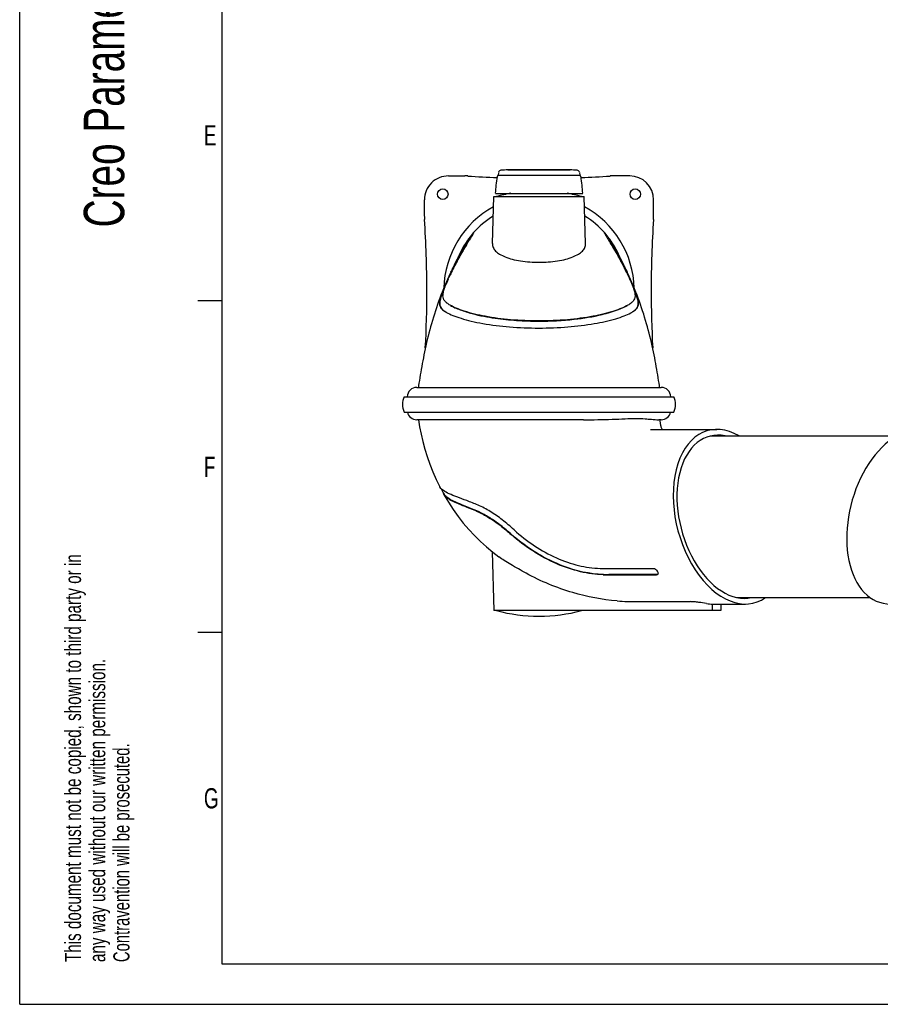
# Model space of a CAD drawing. Extents: x 0 to 420, y 0 to 297.
# Tile 1 of 11: x 0 to 106, y 0 to 122. Entities that reach past the tile are written whole.
import ezdxf

# ---------------------------------------------------------------- set-up
doc = ezdxf.new("R2010")
doc.units = 0
doc.header["$LTSCALE"] = 23.1
for name, color, linetype in [('100001_DXF_CONTINUOUS_LINE', 7, 'CONTINUOUS'), ('100002_DXF_CONTINUOUS_LINE', 7, 'CONTINUOUS'), ('100265_DXF_CONTINUOUS_LINE', 7, 'CONTINUOUS'), ('100337_DXF_CONTINUOUS_LINE', 7, 'CONTINUOUS'), ('100935_DXF_CONTINUOUS_LINE', 7, 'CONTINUOUS'), ('100945_DXF_CONTINUOUS_LINE', 7, 'CONTINUOUS'), ('105-5481_DXF_CONTINUOUS_LI', 7, 'CONTINUOUS'), ('112000_DXF_FORMAT', 7, 'CONTINUOUS')]:
    doc.layers.add(name, color=color, linetype=linetype)
doc.styles.get("Standard").update_dxf_attribs({"font": 'txt', "width": 0.7})

# ---------------------------------------------------------------- blocks, each defined once
blk = doc.blocks.new('SYMBOL_16_BL0', base_point=(7.49, 145.42))
at = {"layer": '112000_DXF_FORMAT', "color": 7, "linetype": 'CONTINUOUS'}
for q in [(0, 14.98), (14.98, 0)]:
    blk.add_line((0, 0), q, dxfattribs=at)
for s, height, width, p in [('Creo Parametric', 4.9947, 0.71746, (12.92, 96.09)), ('This document must not be copied, shown to third party or in', 1.9979, 0.704762, (7.58, 5.22)), ('any way used without our written permission.', 1.9979, 0.705628, (10.58, 5.22)), ('Contravention will be prosecuted.', 1.9979, 0.684704, (13.57, 5.22))]:
    blk.add_text(s, height=height, rotation=90, dxfattribs=dict(at, width=width)).set_placement(p)

msp = doc.modelspace()

# ---------------------------------------------------------------- linework, layer by layer
at = {"layer": '100001_DXF_CONTINUOUS_LINE', "color": 7, "linetype": 'CONTINUOUS'}
for p, q in [((69.71, 72.3), (49.1, 72.3)), ((79.3, 72.3), (79, 72.3)), ((79.18, 72.28), (79.18, 72.3)), ((77.99, 71.1), (86.19, 71.1)), ((52.11, 63.76), (52.24, 63.51)), ((52.24, 63.51), (52.37, 63.27)), ((52.37, 63.27), (52.45, 63.12)), ((58.41, 55.98), (58.6, 48.7)), ((71.75, 53.92), (71.89, 53.91)), ((72.39, 53.91), (78.33, 53.91)), ((72.8, 53.13), (78.73, 53.13)), ((78.76, 53.16), (72.82, 53.16)), ((76.36, 49.8), (82.93, 49.8)), ((85.65, 48.7), (85.66, 49.5)), ((85.66, 49.5), (89.71, 49.5)), ((86.68, 49.5), (86.66, 48.7)), ((86.66, 48.7), (58.6, 48.7))]:
    msp.add_line(p, q, dxfattribs=at)
for points in [[(49.29, 72.3), (49.44, 71.41), (49.62, 70.51), (49.84, 69.6), (50.09, 68.68), (50.38, 67.75), (50.71, 66.8), (51.07, 65.86), (51.48, 64.91), (51.92, 64.01)], [(79.42, 71.1), (79.42, 71.12), (79.38, 71.2), (79.35, 71.29), (79.32, 71.38), (79.3, 71.48), (79.27, 71.57), (79.25, 71.67), (79.23, 71.76), (79.22, 71.86), (79.2, 71.96), (79.19, 72.06), (79.19, 72.17), (79.18, 72.28)], [(52.41, 63.08), (52.99, 62.1), (53.57, 61.21), (54.19, 60.34), (54.84, 59.51), (55.51, 58.72), (56.22, 57.97), (56.95, 57.25), (57.71, 56.57), (58.48, 55.92), (59.23, 55.35)]]:
    msp.add_lwpolyline(points, dxfattribs=at)
for centre, radius, start, end in [((49.1, 73.5), 1.2, 192.0334, 270), ((79.3, 73.5), 1.2, 270, 347.9666), ((52.72, 63.31), 0.377, 179.2082, 186.3182), ((53.02, 63.42), 0.696, 207.6847, 209.1159), ((53.07, 63.44), 0.695, 207.8329, 208.4968), ((72.39, 97.75), 43.84, 269.3432, 270.0003), ((88.87, 58.73), 11.31, 207.0054, 207.8933), ((72.8, 94.99), 41.86, 269.1063, 270.0007), ((72.82, 94.8), 41.64, 269.1021, 270.0014), ((78.78, 53.28), 0.134, 321.5598, 330.5419), ((76.34, 82.88), 33.08, 265.7109, 270.0412), ((64.2, 68), 20, 254.7519, 285.2481)]:
    msp.add_arc(centre, radius, start, end, dxfattribs=at)
for centre, major_axis, ratio, start_param, end_param in [((87.95, 60.3), (-2.87, 10.65), 0.615767, 5.732236, 9.646831), ((87.95, 60.3), (-2.69, 9.96), 0.615767, -0.304469, 3.117168), ((109.4, 60.3), (2.87, 10.65), 0.615767, 0.164448, 3.306041), ((85.88, 60.3), (0.39, 10.8), 0.662372, -3.223398, -3.117902)]:
    msp.add_ellipse(centre, major_axis=major_axis, ratio=ratio, start_param=start_param, end_param=end_param, dxfattribs=at)
for points, knots in [([(69.71, 72.3), (70.89, 72.3), (72.6, 72.32), (74.78, 72.42), (75.77, 72.47), (76.23, 72.47)], [0, 0, 0, 0, 0.542593, 0.787708, 1, 1, 1, 1]), ([(76.23, 72.47), (76.59, 72.47), (77.22, 72.44), (78.14, 72.35), (78.7, 72.3), (79, 72.3)], [0, 0, 0, 0, 0.391171, 0.676658, 1, 1, 1, 1]), ([(61.11, 58.68), (60.64, 59.11), (59.7, 59.93), (58.22, 60.97), (56.73, 61.74), (55.33, 62.28), (54.12, 62.71), (53.15, 63.1), (52.44, 63.47), (52.08, 63.76), (51.98, 63.91)], [0, 0, 0, 0, 0.178992, 0.350602, 0.509903, 0.652087, 0.773679, 0.872559, 0.94789, 1, 1, 1, 1]), ([(52.34, 63.27), (52.35, 63.26), (52.36, 63.2), (52.38, 63.14), (52.4, 63.09)], [0, 0, 0, 0, 0.234387, 1, 1, 1, 1]), ([(52.41, 63.08), (52.49, 62.93), (52.79, 62.65), (53.41, 62.27), (54.27, 61.89), (55.36, 61.47), (56.64, 60.95), (58.03, 60.22), (59.43, 59.25), (60.32, 58.49), (60.77, 58.09)], [0, 0, 0, 0, 0.050624, 0.123718, 0.220103, 0.339404, 0.480482, 0.641035, 0.816263, 1, 1, 1, 1]), ([(52.52, 63.01), (52.51, 63.02), (52.49, 63.05), (52.47, 63.08), (52.46, 63.11)], [0, 0, 0, 0, 0.264274, 1, 1, 1, 1]), ([(60.8, 58.11), (60.37, 58.49), (59.56, 59.18), (58.33, 60.06), (57.12, 60.76), (55.89, 61.3), (54.72, 61.75), (53.72, 62.16), (52.99, 62.56), (52.63, 62.87), (52.52, 63.01)], [0, 0, 0, 0, 0.176909, 0.328604, 0.469443, 0.608477, 0.742189, 0.857128, 0.94364, 1, 1, 1, 1]), ([(61.11, 58.68), (61.9, 57.96), (63.57, 56.67), (66.26, 55.17), (69, 54.2), (70.86, 53.93), (71.75, 53.92)], [0, 0, 0, 0, 0.270322, 0.530466, 0.775165, 1, 1, 1, 1]), ([(72.14, 53.14), (71.2, 53.15), (69.22, 53.43), (66.3, 54.43), (63.42, 55.98), (61.62, 57.33), (60.77, 58.09)], [0, 0, 0, 0, 0.224576, 0.469436, 0.729734, 1, 1, 1, 1]), ([(72.17, 53.17), (70.47, 53.19), (67.6, 53.88), (63.83, 55.74), (61.79, 57.23), (60.8, 58.11)], [0, 0, 0, 0, 0.404452, 0.685211, 1, 1, 1, 1]), ([(62.6, 53.32), (61.96, 53.67), (61.05, 54.18), (59.93, 54.86), (59.44, 55.19), (59.23, 55.35)], [0, 0, 0, 0, 0.556698, 0.796627, 1, 1, 1, 1]), ([(78.33, 53.91), (78.42, 53.91), (78.61, 53.83), (78.75, 53.68), (78.79, 53.59)], [0, 0, 0, 0, 0.480323, 1, 1, 1, 1]), ([(73.87, 49.9), (72.01, 50.04), (68.11, 50.79), (64.43, 52.31), (62.6, 53.32)], [0, 0, 0, 0, 0.47095, 1, 1, 1, 1]), ([(78.88, 53.19), (78.88, 53.18), (78.84, 53.14), (78.78, 53.13), (78.73, 53.13)], [0, 0, 0, 0, 0.22686, 1, 1, 1, 1]), ([(78.76, 53.16), (78.77, 53.16), (78.82, 53.17), (78.87, 53.19), (78.9, 53.21)], [0, 0, 0, 0, 0.278694, 1, 1, 1, 1]), ([(78.87, 53.44), (78.88, 53.42), (78.92, 53.35), (78.92, 53.26), (78.9, 53.21)], [0, 0, 0, 0, 0.299124, 1, 1, 1, 1]), ([(84.91, 49.56), (84.59, 49.61), (84.09, 49.7), (83.43, 49.78), (83.09, 49.8), (82.93, 49.8)], [0, 0, 0, 0, 0.484941, 0.758634, 1, 1, 1, 1])]:
    msp.add_open_spline(points, degree=3, knots=knots, dxfattribs=at)
msp.add_open_spline([(51.98, 63.91), (51.95, 63.94), (51.93, 63.98), (51.92, 64.01)], degree=3, dxfattribs=at)
at = {"layer": '100002_DXF_CONTINUOUS_LINE', "color": 7, "linetype": 'CONTINUOUS'}
for p, q in [((58.45, 94.09), (58.6, 99.9)), ((58.6, 99.9), (69.8, 99.9)), ((69.95, 94.09), (69.8, 99.9)), ((55.53, 94.66), (56, 95.25)), ((56.12, 95.47), (56.12, 95.47)), ((56.12, 95.47), (56.12, 95.47)), ((72.28, 95.47), (72.28, 95.47)), ((72.87, 94.66), (72.4, 95.25)), ((55.49, 94.69), (55.49, 94.69)), ((55.49, 94.69), (55.53, 94.66)), ((55.49, 94.69), (55.49, 94.69)), ((55.53, 94.66), (55.53, 94.66)), ((55.53, 94.66), (55.53, 94.66)), ((55.64, 94.64), (55.57, 94.53)), ((72.79, 94.59), (72.73, 94.69)), ((72.9, 94.69), (72.87, 94.66)), ((72.87, 94.66), (72.87, 94.66)), ((72.9, 94.69), (72.91, 94.69)), ((74.18, 92.46), (74.11, 92.59)), ((53.24, 90.44), (53.07, 90.06)), ((53.41, 90.79), (53.24, 90.44)), ((75.33, 90.06), (75.15, 90.44)), ((49.1, 76.3), (79.3, 76.3))]:
    msp.add_line(p, q, dxfattribs=at)
for points in [[(54.31, 92.64), (54.27, 92.57), (54.22, 92.46), (54.15, 92.32), (54.07, 92.15), (53.97, 91.94), (53.85, 91.7), (53.72, 91.43), (53.57, 91.13), (53.41, 90.79)], [(54.33, 92.68), (54.33, 92.68), (54.31, 92.64)], [(75.15, 90.44), (74.99, 90.79), (74.83, 91.13), (74.68, 91.43), (74.55, 91.7), (74.43, 91.94), (74.33, 92.15), (74.25, 92.32), (74.18, 92.46)], [(53.01, 89.92), (52.89, 89.66), (52.72, 89.26), (52.55, 88.87), (52.39, 88.48), (52.23, 88.09), (52.08, 87.7), (51.93, 87.32), (51.79, 86.93), (51.65, 86.55), (51.52, 86.16), (51.39, 85.76), (51.26, 85.37), (51.14, 84.97), (51.02, 84.58), (50.9, 84.18), (50.79, 83.79), (50.69, 83.4), (50.59, 83.01), (50.49, 82.62), (50.39, 82.23), (50.3, 81.85), (50.21, 81.46), (50.13, 81.08), (50.05, 80.71), (49.97, 80.34), (49.9, 79.97), (49.83, 79.6), (49.76, 79.24), (49.7, 78.88), (49.64, 78.53), (49.58, 78.18), (49.52, 77.84), (49.46, 77.5), (49.41, 77.17), (49.36, 76.84), (49.32, 76.52), (49.29, 76.3)], [(79.11, 76.3), (79.08, 76.52), (79.04, 76.84), (78.99, 77.17), (78.93, 77.5), (78.88, 77.84), (78.82, 78.18), (78.76, 78.53), (78.7, 78.88), (78.64, 79.24), (78.57, 79.6), (78.5, 79.97), (78.42, 80.34), (78.35, 80.71), (78.27, 81.08), (78.18, 81.46), (78.1, 81.85), (78.01, 82.23), (77.91, 82.62), (77.81, 83.01), (77.71, 83.4), (77.61, 83.79), (77.49, 84.18), (77.38, 84.58), (77.26, 84.97), (77.14, 85.37), (77.01, 85.76), (76.88, 86.16), (76.75, 86.55), (76.61, 86.93), (76.46, 87.32), (76.32, 87.7), (76.17, 88.09), (76.01, 88.48), (75.85, 88.87), (75.68, 89.26), (75.51, 89.66), (75.39, 89.92)]]:
    msp.add_lwpolyline(points, dxfattribs=at)
for centre, radius, start, end in [((64.2, 80.61), 20, 99.9825, 105.2481), ((64.2, 80.61), 20, 74.7519, 80.0175), ((64.2, 88.3), 10.8, 121.6295, 156.0951), ((64.2, 88.3), 10.8, 23.4065, 58.3705), ((90.42, 72.79), 41.14, 154.434, 155.3952), ((74.07, 80.34), 23.08, 153.8367, 155.5583), ((53.88, 80.13), 23.58, 24.4617, 26.1429), ((37.6, 72.61), 41.56, 24.6097, 25.5611), ((55.97, 81.09), 21.28, 24.143, 24.4327), ((54.89, 89.4), 4.38, 239.8928, 240.6354), ((73.38, 89.62), 4.63, 297.7722, 300.1194), ((49.1, 75.1), 1.2, 90, 177.6096), ((79.3, 75.1), 1.2, 2.3904, 90)]:
    msp.add_arc(centre, radius, start, end, dxfattribs=at)
for points, knots in [([(56.03, 95.29), (56.01, 95.25), (55.88, 95.03), (55.74, 94.82), (55.64, 94.64)], [0, 0, 0, 0, 0.181353, 1, 1, 1, 1]), ([(56.12, 95.47), (56.12, 95.46), (56.11, 95.44), (56.1, 95.41), (56.07, 95.36), (56.04, 95.32), (56.03, 95.29)], [0, 0, 0, 0, 0.088051, 0.284874, 0.58865, 1, 1, 1, 1]), ([(72.36, 95.3), (72.35, 95.32), (72.33, 95.36), (72.3, 95.41), (72.29, 95.45), (72.28, 95.46), (72.28, 95.47)], [0, 0, 0, 0, 0.41065, 0.714288, 0.911309, 1, 1, 1, 1]), ([(72.73, 94.69), (72.69, 94.75), (72.57, 94.96), (72.45, 95.16), (72.36, 95.3)], [0, 0, 0, 0, 0.317031, 1, 1, 1, 1]), ([(54.34, 92.57), (54.42, 92.72), (54.58, 93.02), (54.81, 93.44), (55.01, 93.79), (55.17, 94.09), (55.31, 94.33), (55.4, 94.49), (55.45, 94.59), (55.47, 94.64), (55.49, 94.67), (55.49, 94.68), (55.49, 94.69)], [0, 0, 0, 0, 0.221171, 0.41735, 0.587338, 0.729791, 0.843586, 0.927038, 0.95699, 0.979147, 0.993552, 1, 1, 1, 1]), ([(55.53, 94.66), (55.53, 94.66), (55.53, 94.64), (55.52, 94.62), (55.5, 94.58), (55.46, 94.51), (55.39, 94.38), (55.28, 94.18), (55.13, 93.92), (54.94, 93.57), (54.7, 93.13), (54.52, 92.81), (54.43, 92.63)], [0, 0, 0, 0, 0.005179, 0.016493, 0.033983, 0.057659, 0.124496, 0.221062, 0.352191, 0.523066, 0.738163, 1, 1, 1, 1]), ([(55.57, 94.53), (55.49, 94.4), (55.11, 93.75), (54.73, 93.1), (54.43, 92.57)], [0, 0, 0, 0, 0.203391, 1, 1, 1, 1]), ([(58.45, 94.09), (58.44, 93.93), (58.51, 93.58), (58.84, 93.12), (59.36, 92.74), (60.06, 92.41), (60.93, 92.13), (62.32, 91.85), (63.43, 91.77), (64.2, 91.77)], [0, 0, 0, 0, 0.073151, 0.152243, 0.247438, 0.363338, 0.500213, 0.655439, 1, 1, 1, 1]), ([(64.2, 91.77), (64.97, 91.77), (66.08, 91.85), (67.47, 92.13), (68.34, 92.41), (69.04, 92.74), (69.56, 93.12), (69.89, 93.58), (69.96, 93.93), (69.95, 94.09)], [0, 0, 0, 0, 0.344561, 0.499787, 0.636661, 0.752561, 0.847756, 0.926847, 1, 1, 1, 1]), ([(74.04, 92.44), (73.92, 92.66), (73.51, 93.38), (73.09, 94.09), (72.79, 94.59)], [0, 0, 0, 0, 0.298736, 1, 1, 1, 1]), ([(74.02, 92.55), (73.92, 92.73), (73.74, 93.07), (73.49, 93.52), (73.28, 93.89), (73.13, 94.17), (73.01, 94.37), (72.94, 94.5), (72.9, 94.58), (72.88, 94.62), (72.87, 94.64), (72.87, 94.65), (72.87, 94.66)], [0, 0, 0, 0, 0.262119, 0.477523, 0.648651, 0.779812, 0.876216, 0.942773, 0.966298, 0.983665, 0.994885, 1, 1, 1, 1]), ([(72.91, 94.69), (72.91, 94.68), (72.91, 94.67), (72.93, 94.64), (72.95, 94.59), (73, 94.49), (73.09, 94.33), (73.22, 94.09), (73.39, 93.79), (73.59, 93.44), (73.82, 93.02), (73.98, 92.72), (74.06, 92.57)], [0, 0, 0, 0, 0.006448, 0.020853, 0.04301, 0.072961, 0.156414, 0.270211, 0.412665, 0.582647, 0.778827, 1, 1, 1, 1]), ([(53.31, 90.54), (53.4, 90.73), (53.73, 91.41), (54.08, 92.08), (54.34, 92.57)], [0, 0, 0, 0, 0.275291, 1, 1, 1, 1]), ([(54.43, 92.63), (54.34, 92.48), (53.97, 91.78), (53.62, 91.08), (53.35, 90.52)], [0, 0, 0, 0, 0.219115, 1, 1, 1, 1]), ([(54.43, 92.57), (54.35, 92.42), (53.97, 91.74), (53.62, 91.05), (53.35, 90.52)], [0, 0, 0, 0, 0.229611, 1, 1, 1, 1]), ([(74.06, 92.57), (74.14, 92.42), (74.5, 91.75), (74.84, 91.07), (75.09, 90.54)], [0, 0, 0, 0, 0.224268, 1, 1, 1, 1]), ([(75.05, 90.52), (74.96, 90.71), (74.62, 91.39), (74.28, 92.06), (74.02, 92.55)], [0, 0, 0, 0, 0.277502, 1, 1, 1, 1]), ([(75.05, 90.52), (74.96, 90.69), (74.64, 91.34), (74.3, 91.98), (74.04, 92.44)], [0, 0, 0, 0, 0.268024, 1, 1, 1, 1]), ([(53.01, 89.92), (52.88, 89.63), (52.63, 89.07), (52.31, 88.28), (52.06, 87.6), (51.9, 87.04), (51.86, 86.58), (51.99, 86.18), (52.3, 85.86), (52.55, 85.69), (52.7, 85.61)], [0, 0, 0, 0, 0.198868, 0.376586, 0.526372, 0.644527, 0.734939, 0.812313, 0.896317, 1, 1, 1, 1]), ([(52.97, 89.7), (52.85, 89.42), (52.62, 88.91), (52.34, 88.21), (52.12, 87.61), (51.97, 87.1), (51.91, 86.66), (52.02, 86.08), (52.4, 85.79), (52.66, 85.63)], [0, 0, 0, 0, 0.200206, 0.367079, 0.505619, 0.620583, 0.715714, 0.799495, 1, 1, 1, 1]), ([(53.2, 86.47), (53.07, 86.55), (52.83, 86.7), (52.54, 86.97), (52.36, 87.28), (52.31, 87.66), (52.38, 88.1), (52.53, 88.62), (52.77, 89.23), (52.95, 89.66), (53.06, 89.89)], [0, 0, 0, 0, 0.115858, 0.21314, 0.299855, 0.390361, 0.500463, 0.639174, 0.807347, 1, 1, 1, 1]), ([(75.39, 89.8), (75.49, 89.57), (75.66, 89.16), (75.89, 88.57), (76.03, 88.06), (76.09, 87.63), (76.03, 87.27), (75.85, 86.96), (75.56, 86.7), (75.33, 86.55), (75.2, 86.47)], [0, 0, 0, 0, 0.191941, 0.358822, 0.496223, 0.605505, 0.696353, 0.784115, 0.882819, 1, 1, 1, 1]), ([(75.7, 85.61), (75.85, 85.69), (76.1, 85.86), (76.4, 86.18), (76.54, 86.58), (76.5, 87.04), (76.34, 87.6), (76.09, 88.28), (75.77, 89.07), (75.52, 89.63), (75.38, 89.92)], [0, 0, 0, 0, 0.103631, 0.187662, 0.264975, 0.355465, 0.473603, 0.623391, 0.80114, 1, 1, 1, 1]), ([(75.74, 85.63), (75.87, 85.71), (76.11, 85.88), (76.38, 86.2), (76.49, 86.58), (76.45, 87.03), (76.3, 87.57), (76.06, 88.21), (75.76, 88.96), (75.53, 89.49), (75.4, 89.76)], [0, 0, 0, 0, 0.104621, 0.188163, 0.265701, 0.357247, 0.475986, 0.625132, 0.801249, 1, 1, 1, 1]), ([(64.2, 84.52), (63.03, 84.52), (60.79, 84.61), (57.7, 85.01), (55.45, 85.54), (54.02, 86.06), (53.44, 86.33), (53.2, 86.47)], [0, 0, 0, 0, 0.311564, 0.595852, 0.830438, 0.924026, 1, 1, 1, 1]), ([(75.2, 86.47), (74.95, 86.33), (74.38, 86.06), (73.39, 85.7), (72.2, 85.37), (70.3, 84.96), (67.61, 84.61), (65.37, 84.52), (64.2, 84.52)], [0, 0, 0, 0, 0.075924, 0.169469, 0.279444, 0.404143, 0.688456, 1, 1, 1, 1]), ([(52.75, 85.58), (53, 85.44), (53.6, 85.17), (54.62, 84.81), (55.86, 84.48), (57.85, 84.07), (60.65, 83.73), (62.98, 83.64), (64.2, 83.64)], [0, 0, 0, 0, 0.074815, 0.167816, 0.27766, 0.402461, 0.687452, 1, 1, 1, 1]), ([(53.25, 86.44), (53.43, 86.34), (53.82, 86.14), (54.71, 85.79), (55.91, 85.42), (57.35, 85.09), (59.18, 84.79), (61.45, 84.55), (63.27, 84.49), (64.2, 84.49)], [0, 0, 0, 0, 0.055022, 0.117904, 0.254686, 0.390495, 0.51471, 0.750621, 1, 1, 1, 1]), ([(64.2, 84.49), (65.65, 84.49), (68.28, 84.62), (71.57, 85.16), (73.77, 85.79), (74.8, 86.24), (75.15, 86.44)], [0, 0, 0, 0, 0.389325, 0.701019, 0.8908, 1, 1, 1, 1]), ([(64.2, 83.64), (65.39, 83.64), (67.68, 83.73), (70.86, 84.11), (73.18, 84.62), (74.67, 85.11), (75.28, 85.38), (75.54, 85.51)], [0, 0, 0, 0, 0.309686, 0.593222, 0.828602, 0.923041, 1, 1, 1, 1])]:
    msp.add_open_spline(points, degree=3, knots=knots, dxfattribs=at)
at = {"layer": '100265_DXF_CONTINUOUS_LINE', "color": 7, "linetype": 'CONTINUOUS'}
for p, q in [((85.41, 70.3), (108.41, 70.3)), ((88.67, 50.3), (105.15, 50.3))]:
    msp.add_line(p, q, dxfattribs=at)
at = {"layer": '100337_DXF_CONTINUOUS_LINE', "color": 7, "linetype": 'CONTINUOUS'}
for p, q in [((47.54, 75.15), (80.86, 75.15)), ((47.54, 73.25), (80.86, 73.25))]:
    msp.add_line(p, q, dxfattribs=at)
for centre, start, end in [((49.41, 74.2), 153.1035, 206.8965), ((78.99, 74.2), 333.1035, 26.8965)]:
    msp.add_arc(centre, 2.1, start, end, dxfattribs=at)
at = {"layer": '100935_DXF_CONTINUOUS_LINE', "color": 7, "linetype": 'CONTINUOUS'}
for start, end in [(118.5885, 178.636), (1.364, 61.4115)]:
    msp.add_arc((64.2, 88.3), 11.77, start, end, dxfattribs=at)
at = {"layer": '100945_DXF_CONTINUOUS_LINE', "color": 7, "linetype": 'CONTINUOUS'}
for p, q in [((52.99, 102.45), (55.03, 102.45)), ((75.41, 102.45), (73.37, 102.45)), ((50.04, 97.46), (50.04, 99.49)), ((78.36, 97.46), (78.36, 99.49))]:
    msp.add_line(p, q, dxfattribs=at)
for centre in [(52.3, 100.2), (76.1, 100.2)]:
    msp.add_circle(centre, 0.65, dxfattribs=at)
for centre, radius, start, end in [((53, 99.5), 2.96, 90.0346, 180.0346), ((55.03, 96.7), 5.76, 86.2878, 90.0346), ((64.11, 236.55), 134.39, 266.2878, 267.8218), ((64.29, 236.55), 134.39, 272.1782, 273.7122), ((73.37, 96.7), 5.76, 89.9654, 93.7122), ((75.4, 99.5), 2.96, 359.9654, 89.9654), ((55.8, 97.46), 5.76, 180.0346, 183.7881), ((72.6, 97.46), 5.76, 356.2119, 359.9654), ((-84.05, 88.2), 134.39, 0.042, 3.7881), ((212.45, 88.2), 134.39, 176.2119, 179.958), ((-84.05, 88.4), 134.39, 356.9197, 359.958), ((212.45, 88.4), 134.39, 180.042, 183.0803)]:
    msp.add_arc(centre, radius, start, end, dxfattribs=at)
at = {"layer": '105-5481_DXF_CONTINUOUS_LI', "color": 7, "linetype": 'CONTINUOUS'}
for p, q in [((59.21, 102.9), (59.14, 102.54)), ((59.14, 102.54), (69.26, 102.54)), ((60.36, 103.22), (60.36, 103.2)), ((68.04, 103.22), (60.36, 103.22)), ((60.36, 103.2), (68.04, 103.2)), ((68.04, 103.22), (68.04, 103.2)), ((69.19, 102.9), (69.26, 102.54)), ((58.8, 100.3), (69.6, 100.3))]:
    msp.add_line(p, q, dxfattribs=at)
for centre, radius, start, end in [((78.87, 99.26), 20.1, 171.1852, 177.0149), ((59.31, 102.29), 0.3, 122.6728, 171.1852), ((59.5, 102.85), 0.3, 93.7727, 169.4941), ((64.2, 31.62), 71.69, 93.0705, 93.7727), ((64.2, 31.62), 71.69, 86.2273, 86.9295), ((68.9, 102.85), 0.3, 10.5059, 86.2273), ((69.09, 102.29), 0.3, 8.8148, 57.3272), ((49.53, 99.26), 20.1, 2.9851, 8.8148)]:
    msp.add_arc(centre, radius, start, end, dxfattribs=at)
at = {"layer": '112000_DXF_FORMAT', "color": 7, "linetype": 'CONTINUOUS'}
for p, q in [((0, 0), (0, 297)), ((25, 292), (25, 5)), ((25, 87), (22, 87)), ((25, 46), (22, 46)), ((25, 5), (415, 5)), ((0, 0), (420, 0))]:
    msp.add_line(p, q, dxfattribs=at)

# ---------------------------------------------------------------- block references
msp.add_blockref('SYMBOL_16_BL0', (7.49, 145.42), dxfattribs=at)

# ---------------------------------------------------------------- texts
at = {"layer": '112000_DXF_FORMAT', "color": 7, "linetype": 'CONTINUOUS', "char_height": 2.5, "attachment_point": 1}
for s, insert, width in [('E', (22.77, 108.73), 2.6786), ('F', (22.77, 67.73), 2.6786), ('G', (22.77, 26.73), 2.9464)]:
    msp.add_mtext(s, dxfattribs=dict(at, insert=insert, width=width))

doc.saveas('drawing.dxf')
